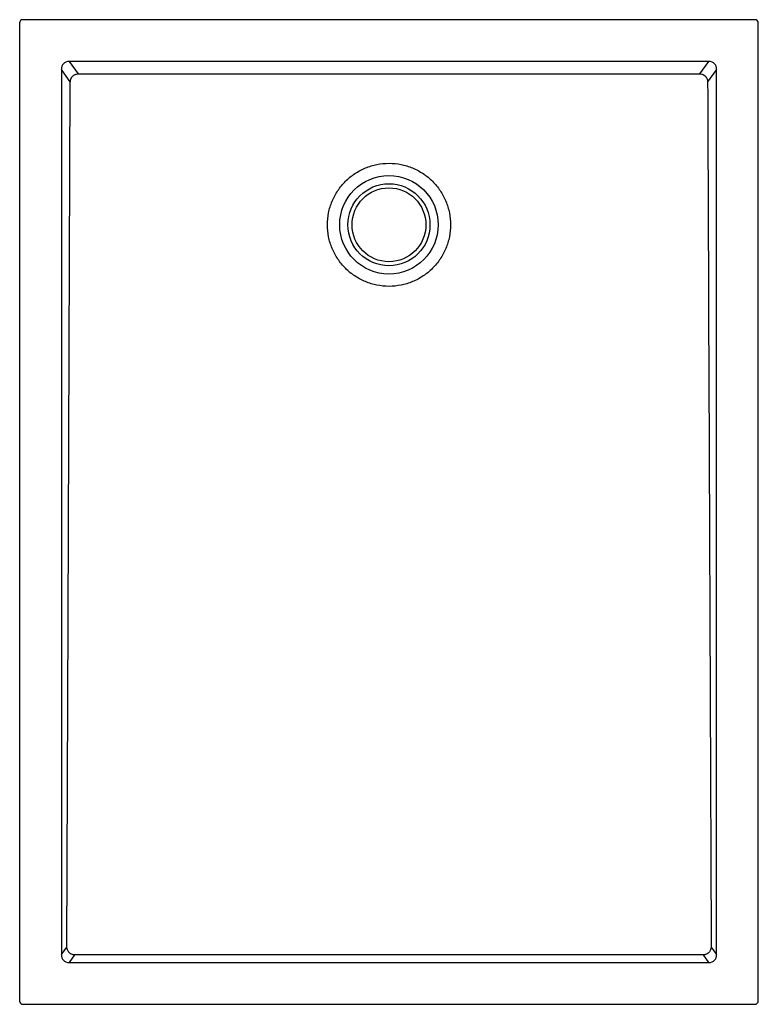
# Model space of a CAD drawing. Header units: millimetres. Extents: x 5593.54 to 5594.44, y 2225.96 to 2227.16.
import ezdxf

# ---------------------------------------------------------------- set-up
doc = ezdxf.new("R2010")
doc.units = ezdxf.units.MM
doc.layers.add('SANINDUSA', color=3, linetype='Continuous')

msp = doc.modelspace()

# ---------------------------------------------------------------- linework, layer by layer
at = {"layer": 'SANINDUSA'}
for p, q in [((5593.5366, 2227.1575), (5593.5366, 2225.9655)), ((5594.4326, 2227.1615), (5593.5406, 2227.1615)), ((5594.4366, 2225.9655), (5594.4366, 2227.1575)), ((5594.3765, 2227.1105), (5593.5968, 2227.1105)), ((5593.5968, 2227.1105), (5593.6079, 2227.0955)), ((5594.3654, 2227.0955), (5594.3765, 2227.1105)), ((5593.5874, 2227.1007), (5593.5874, 2226.0223)), ((5593.5983, 2227.0859), (5593.5874, 2227.1007)), ((5594.3858, 2227.1007), (5594.3749, 2227.0859)), ((5594.3858, 2226.0223), (5594.3858, 2227.1007)), ((5593.5874, 2226.0223), (5593.5941, 2226.0313)), ((5594.3792, 2226.0313), (5594.3858, 2226.0223)), ((5593.6036, 2226.0217), (5593.5968, 2226.0124)), ((5593.5968, 2226.0124), (5594.3765, 2226.0124)), ((5594.3765, 2226.0124), (5594.3697, 2226.0217)), ((5593.5406, 2225.9615), (5594.4326, 2225.9615))]:
    msp.add_line(p, q, dxfattribs=at)
at = {"layer": 'SANINDUSA', "flags": 128}
for points in [[(5593.5941, 2226.0313), (5593.5957, 2226.4318), (5593.597, 2226.7589), (5593.5983, 2227.0859)], [(5594.3697, 2226.0217), (5594.1694, 2226.0217), (5593.9692, 2226.0217), (5593.6036, 2226.0217)]]:
    msp.add_lwpolyline(points, dxfattribs=at)
at = {"layer": 'SANINDUSA'}
for radius in [0.06, 0.05, 0.045]:
    msp.add_circle((5593.9866, 2226.9115), radius, dxfattribs=at)
for centre, major_axis, ratio, start_param, end_param in [((5593.5406, 2227.1575), (0.00283, -0.00283), 0.999805, 2.356292, 3.926893), ((5594.4326, 2227.1575), (-0.00283, -0.00283), 0.999805, 2.356292, 3.926893), ((5593.5981, 2227.0994), (0.00695, -0.00944), 0.853352, 2.550701, 4.03286), ((5594.3752, 2227.0994), (-0.00695, -0.00944), 0.853352, 2.250326, 3.732485), ((5593.5981, 2226.0236), (-0.00695, -0.00944), 0.853352, 5.391918, 6.874077), ((5594.3752, 2226.0236), (0.00695, -0.00944), 0.853352, 5.692293, 7.174452), ((5593.5406, 2225.9655), (0.00283, 0.00283), 0.999805, 2.356292, 3.926893), ((5594.4326, 2225.9655), (-0.00283, 0.00283), 0.999805, 2.356292, 3.926893)]:
    msp.add_ellipse(centre, major_axis=major_axis, ratio=ratio, start_param=start_param, end_param=end_param, dxfattribs=at)
for points, knots in [([(5593.5983, 2227.0859), (5593.5984, 2227.0865), (5593.5984, 2227.0871), (5593.5986, 2227.088), (5593.5987, 2227.0883), (5593.5989, 2227.0889), (5593.5991, 2227.0895), (5593.5994, 2227.0901), (5593.5997, 2227.0906), (5593.5998, 2227.0909), (5593.6003, 2227.0917), (5593.6007, 2227.0922), (5593.6016, 2227.093), (5593.6021, 2227.0934), (5593.6031, 2227.0941), (5593.6037, 2227.0944), (5593.6045, 2227.0948), (5593.6048, 2227.0949), (5593.6054, 2227.0951), (5593.6057, 2227.0952), (5593.6066, 2227.0954), (5593.6072, 2227.0954), (5593.6079, 2227.0955)], [0, 0, 0, 0, 0.125, 0.125, 0.1875, 0.1875, 0.25, 0.3125, 0.3125, 0.375, 0.375, 0.5, 0.5, 0.625, 0.625, 0.75, 0.75, 0.8125, 0.8125, 0.875, 0.875, 1, 1, 1, 1]), ([(5593.6079, 2227.0955), (5593.671, 2227.0955), (5593.7341, 2227.0954), (5593.8604, 2227.0954), (5593.9235, 2227.0954), (5594.0498, 2227.0954), (5594.1129, 2227.0954), (5594.2392, 2227.0954), (5594.3023, 2227.0955), (5594.3654, 2227.0955)], [0, 0, 0, 0, 0.25, 0.25, 0.5, 0.5, 0.75, 0.75, 1, 1, 1, 1]), ([(5594.3654, 2227.0955), (5594.366, 2227.0954), (5594.3667, 2227.0954), (5594.3679, 2227.0951), (5594.3685, 2227.0949), (5594.3693, 2227.0945), (5594.3696, 2227.0944), (5594.3702, 2227.0941), (5594.3704, 2227.0939), (5594.3712, 2227.0934), (5594.3717, 2227.093), (5594.3723, 2227.0924), (5594.3725, 2227.0921), (5594.3729, 2227.0916), (5594.3731, 2227.0914), (5594.3736, 2227.0906), (5594.3739, 2227.0901), (5594.3743, 2227.0892), (5594.3744, 2227.0889), (5594.3746, 2227.0883), (5594.3747, 2227.088), (5594.3749, 2227.0871), (5594.3749, 2227.0865), (5594.3749, 2227.0859)], [0, 0, 0, 0, 0.125, 0.125, 0.25, 0.25, 0.3125, 0.3125, 0.375, 0.375, 0.5, 0.5, 0.5625, 0.5625, 0.625, 0.625, 0.75, 0.75, 0.8125, 0.8125, 0.875, 0.875, 1, 1, 1, 1]), ([(5594.3749, 2227.0859), (5594.3753, 2226.998), (5594.3756, 2226.9101), (5594.3763, 2226.7344), (5594.3767, 2226.6465), (5594.3778, 2226.3829), (5594.3785, 2226.2071), (5594.3792, 2226.0313)], [0, 0, 0, 0, 0.25, 0.25, 0.5, 0.5, 1, 1, 1, 1]), ([(5593.9116, 2226.9115), (5593.9116, 2226.9066), (5593.9121, 2226.9017), (5593.914, 2226.892), (5593.9155, 2226.8873), (5593.9192, 2226.8782), (5593.9216, 2226.8739), (5593.927, 2226.8657), (5593.9301, 2226.8619), (5593.9371, 2226.855), (5593.9409, 2226.8518), (5593.9491, 2226.8464), (5593.9534, 2226.8441), (5593.9625, 2226.8403), (5593.9672, 2226.8389), (5593.9768, 2226.837), (5593.9817, 2226.8365), (5593.9916, 2226.8365), (5593.9965, 2226.837), (5594.0061, 2226.8389), (5594.0108, 2226.8403), (5594.0199, 2226.8441), (5594.0242, 2226.8464), (5594.0324, 2226.8518), (5594.0362, 2226.855), (5594.0431, 2226.8619), (5594.0463, 2226.8657), (5594.0517, 2226.8739), (5594.0541, 2226.8782), (5594.0578, 2226.8873), (5594.0592, 2226.892), (5594.0612, 2226.9017), (5594.0616, 2226.9066), (5594.0616, 2226.9164), (5594.0612, 2226.9213), (5594.0592, 2226.9309), (5594.0578, 2226.9356), (5594.0541, 2226.9447), (5594.0517, 2226.9491), (5594.0463, 2226.9572), (5594.0431, 2226.961), (5594.0362, 2226.968), (5594.0324, 2226.9711), (5594.0242, 2226.9766), (5594.0199, 2226.9789), (5594.0108, 2226.9826), (5594.0061, 2226.9841), (5593.9965, 2226.986), (5593.9916, 2226.9865), (5593.9817, 2226.9865), (5593.9768, 2226.986), (5593.9672, 2226.9841), (5593.9625, 2226.9826), (5593.9534, 2226.9789), (5593.9491, 2226.9766), (5593.9409, 2226.9711), (5593.9371, 2226.968), (5593.9301, 2226.961), (5593.927, 2226.9572), (5593.9216, 2226.9491), (5593.9192, 2226.9447), (5593.9155, 2226.9356), (5593.914, 2226.9309), (5593.9121, 2226.9213), (5593.9116, 2226.9164), (5593.9116, 2226.9115)], [0, 0, 0, 0, 0.03125, 0.03125, 0.0625, 0.0625, 0.09375, 0.09375, 0.125, 0.125, 0.15625, 0.15625, 0.1875, 0.1875, 0.21875, 0.21875, 0.25, 0.25, 0.28125, 0.28125, 0.3125, 0.3125, 0.34375, 0.34375, 0.375, 0.375, 0.40625, 0.40625, 0.4375, 0.4375, 0.46875, 0.46875, 0.5, 0.5, 0.53125, 0.53125, 0.5625, 0.5625, 0.59375, 0.59375, 0.625, 0.625, 0.65625, 0.65625, 0.6875, 0.6875, 0.71875, 0.71875, 0.75, 0.75, 0.78125, 0.78125, 0.8125, 0.8125, 0.84375, 0.84375, 0.875, 0.875, 0.90625, 0.90625, 0.9375, 0.9375, 0.96875, 0.96875, 1, 1, 1, 1]), ([(5593.6036, 2226.0217), (5593.603, 2226.0217), (5593.6023, 2226.0218), (5593.6011, 2226.022), (5593.6005, 2226.0222), (5593.5997, 2226.0226), (5593.5994, 2226.0227), (5593.5988, 2226.023), (5593.5986, 2226.0232), (5593.5978, 2226.0237), (5593.5973, 2226.0241), (5593.5967, 2226.0248), (5593.5965, 2226.0251), (5593.5961, 2226.0255), (5593.5959, 2226.0258), (5593.5954, 2226.0266), (5593.5951, 2226.0271), (5593.5948, 2226.028), (5593.5946, 2226.0283), (5593.5945, 2226.0289), (5593.5944, 2226.0292), (5593.5942, 2226.0301), (5593.5941, 2226.0307), (5593.5941, 2226.0313)], [0, 0, 0, 0, 0.125, 0.125, 0.25, 0.25, 0.3125, 0.3125, 0.375, 0.375, 0.5, 0.5, 0.5625, 0.5625, 0.625, 0.625, 0.75, 0.75, 0.8125, 0.8125, 0.875, 0.875, 1, 1, 1, 1]), ([(5594.3792, 2226.0313), (5594.3792, 2226.0307), (5594.3791, 2226.0301), (5594.3789, 2226.0292), (5594.3788, 2226.0289), (5594.3786, 2226.0283), (5594.3785, 2226.028), (5594.3782, 2226.0271), (5594.3779, 2226.0266), (5594.3772, 2226.0255), (5594.3768, 2226.025), (5594.3762, 2226.0244), (5594.3759, 2226.0241), (5594.3755, 2226.0237), (5594.3752, 2226.0236), (5594.3744, 2226.023), (5594.3739, 2226.0227), (5594.373, 2226.0224), (5594.3727, 2226.0222), (5594.3721, 2226.0221), (5594.3718, 2226.022), (5594.3709, 2226.0218), (5594.3703, 2226.0217), (5594.3697, 2226.0217)], [0, 0, 0, 0, 0.125, 0.125, 0.1875, 0.1875, 0.25, 0.25, 0.375, 0.375, 0.5, 0.5, 0.5625, 0.5625, 0.625, 0.625, 0.75, 0.75, 0.8125, 0.8125, 0.875, 0.875, 1, 1, 1, 1])]:
    msp.add_open_spline(points, degree=3, knots=knots, dxfattribs=at)

doc.saveas('drawing.dxf')
